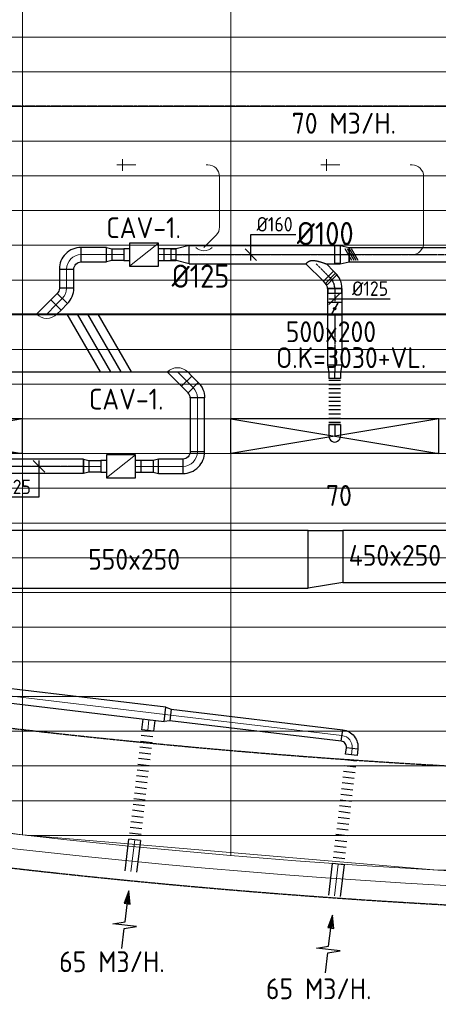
# Model space of a CAD drawing. Header units: millimetres. Extents: x -73785 to 23627, y 5976 to 52620.
# Tile 14 of 56: x -53512 to -49891, y 6687 to 15196. Entities that reach past the tile are written whole.
import ezdxf
from ezdxf.enums import TextEntityAlignment as Align

# ---------------------------------------------------------------- set-up
doc = ezdxf.new("R2010")
doc.units = ezdxf.units.MM
doc.linetypes.add('CENTER2', pattern=[28.575, 19.05, -3.175, 3.175, -3.175])
doc.linetypes.add('HIDDEN', pattern=[9.525, 6.35, -3.175])
for name, color, linetype in [('4plfd', 254, 'Continuous'), ('BALKEN', 7, 'Continuous'), ('WL570---_RETOUR', 100, 'Continuous'), ('WL570---_TOEVOER', 200, 'Continuous'), ('WL570---_TOEVOER_HL', 1, 'Continuous'), ('WL570---_TOEVOER_RST', 200, 'Continuous'), ('WL570---_TOEVOER_RST_HL', 1, 'Continuous'), ('WM570---_RETOUR', 2, 'Continuous'), ('WM570---_TOEVOER', 2, 'Continuous'), ('WM570---_TOEVOER_PR', 2, 'Continuous'), ('WM570---_TOEVOER_RST_PR', 1, 'Continuous')]:
    doc.layers.add(name, color=color, linetype=linetype)
for name, color, linetype, lineweight in [('WL570---_BESTAAND-HARTLIJN', 161, 'Continuous', 0), ('WL570---_BESTAAND-TOEVOER', 180, 'Continuous', 0), ('WL570---_DEMONTEREN', 10, 'Continuous', 0)]:
    doc.layers.add(name, color=color, linetype=linetype, lineweight=lineweight)
doc.layers.get('WL570---_DEMONTEREN').off()
doc.styles.add('BURO-018', font='ISO96.shx', dxfattribs={"height": 1.8})
doc.styles.add('BURO-025', font='ISO96.shx', dxfattribs={"height": 2.5})
doc.styles.add('MAATVOERING', font='ISO')

# ---------------------------------------------------------------- blocks, each defined once
blk = doc.blocks.new('Groep-43')
at = {"color": 8, "linetype": 'Continuous', "lineweight": 13}
for p, q in [((-22154.912, 13899.14), (-65620, 13899.14)), ((-22154.912, 13599.14), (-65620, 13599.14)), ((-65620, 13299.14), (-22154.912, 13299.14)), ((-65620, 12999.14), (-22154.912, 12999.14)), ((-65620, 12699.14), (-22154.912, 12699.14)), ((-65620, 12399.14), (-22154.912, 12399.14)), ((-65620, 12099.14), (-22154.912, 12099.14))]:
    blk.add_line(p, q, dxfattribs=at)
blk = doc.blocks.new('Groep-50')
at = {"color": 8, "linetype": 'Continuous', "lineweight": 13}
for p, q in [((-54854.9, 19149.1), (-54854.9, 7003.9)), ((-53054.9, 18999.1), (-53054.9, 6825.7)), ((-65620, 11799.1), (-22392.8, 11799.1)), ((-65620, 11499.1), (-23121.3, 11499.1)), ((-65620, 11199.1), (-23841, 11199.1)), ((-65620, 10899.1), (-24597.7, 10899.1)), ((-65620, 10599.1), (-25389.2, 10599.1)), ((-65620, 10299.1), (-26229.6, 10299.1)), ((-65620, 9999.1), (-27084.9, 9999.1)), ((-65620, 9699.1), (-28071.2, 9699.1)), ((-65620, 9399.1), (-28992, 9399.1)), ((-65366, 9099.1), (-29943.5, 9099.1)), ((-64290.1, 8799.1), (-31019.4, 8799.1)), ((-63133.8, 8499.1), (-32175.7, 8499.1)), ((-61877.5, 8199.1), (-33432, 8199.1)), ((-60492, 7899.1), (-34817.5, 7899.1)), ((-58929.6, 7599.1), (-36379.9, 7599.1)), ((-54854.9, 7003.9), (-58454.9, 7514.1)), ((-57102.8, 7299.1), (-38206.7, 7299.1)), ((-51263.2, 6699.1), (-54854.9, 7003.9)), ((-54812.5, 6999.1), (-40496.9, 6999.1)), ((-51263.2, 6699.1), (-44046.2, 6699.1))]:
    blk.add_line(p, q, dxfattribs=at)
at = {"color": 8, "linetype": 'Continuous', "lineweight": 13, "flags": 128}
for points in [[(-65620, 12924.8), (-65620, 9039.9, 0.175808), (-22004.9, 11828), (-22004.9, 19149)], [(-65620, 11902.1), (-65620, 9172.9, 0.07132), (-47654.9, 6597.2, 0.07132)]]:
    blk.add_lwpolyline(points, format="xyb", dxfattribs=at)
at = {"color": 8}
blk.add_blockref('Groep-43', (0, 0), dxfattribs=at)
blk = doc.blocks.new('Block plafond 2e verd')
at = {"layer": '4plfd'}
blk.add_blockref('Groep-50', (73180, -19000), dxfattribs=at)
blk = doc.blocks.new('KARH')
for p, q in [((1, 0.5), (0, 0.5)), ((0, -0.5), (1, -0.5))]:
    blk.add_line(p, q)
at = {"invisible_edges": 15}
blk.add_3dface([(0, 0.5), (0, -0.5), (1, -0.5), (1, 0.5)], dxfattribs=at)
blk = doc.blocks.new('KARO')
for p, q in [((1, 0.5), (0, 0.5)), ((0, -0.5), (1, -0.5))]:
    blk.add_line(p, q)
at = {"invisible_edges": 15}
blk.add_3dface([(0, 0.5), (0, -0.5), (1, -0.5), (1, 0.5)], dxfattribs=at)
at = {"layer": 'WL570---_BESTAAND-HARTLIJN'}
blk.add_line((0, 0), (1, 0), dxfattribs=at)
blk = doc.blocks.new('VBX1001000010025000')
blk.add_lwpolyline([(50, -100), (300, -100), (300, 100), (50, 100)], close=True)
for points in [[(50, 50), (0, 50), (0, -50), (50, -50)], [(300, -50), (350, -50), (350, 50), (300, 50)]]:
    blk.add_lwpolyline(points)
at = {"layer": 'WL570---_BESTAAND-HARTLIJN'}
blk.add_line((300, 0), (350, 0), dxfattribs=at)
at = {"layer": 'WL570---_BESTAAND-TOEVOER'}
blk.add_line((50, -100), (300, 100), dxfattribs=at)
blk = doc.blocks.new('OSV1251000460G')
blk.add_lwpolyline([(0, -62.5), (46.7, -50), (46.7, 50), (0, 62.5)], close=True)
at = {"layer": 'WL570---_BESTAAND-HARTLIJN'}
blk.add_line((0, 0), (46.7, 0), dxfattribs=at)
blk = doc.blocks.new('OBO10000045H')
blk.add_lwpolyline([(50, -41.4, 0.198912), (6.1, 64.6), (-64.6, -6.1, -0.198912), (-50, -41.4)], format="xyb", close=True)
at = {"invisible_edges": 15}
for points in [[(-61.7, -9.3), (14.9, 55), (6.1, 64.6), (-64.6, -6.1)], [(-59, -12.7), (22.9, 44.6), (14.9, 55), (-61.7, -9.3)], [(-56.7, -16.4), (29.9, 33.6), (22.9, 44.6), (-59, -12.7)], [(-54.7, -20.3), (35.9, 22), (29.9, 33.6), (-56.7, -16.4)], [(-53, -24.3), (41, 9.9), (35.9, 22), (-54.7, -20.3)], [(-51.7, -28.5), (44.9, -2.6), (41, 9.9), (-53, -24.3)], [(-50.8, -32.7), (47.7, -15.4), (44.9, -2.6), (-51.7, -28.5)], [(-50.2, -37.1), (49.4, -28.3), (47.7, -15.4), (-50.8, -32.7)], [(-50, -41.4), (50, -41.4), (49.4, -28.3), (-50.2, -37.1)]]:
    blk.add_3dface(points, dxfattribs=at)
at = {"layer": 'WL570---_BESTAAND-HARTLIJN'}
blk.add_arc((-100, -41.4), 100, 0, 45, dxfattribs=at)
blk = doc.blocks.new('OZA1250100045L')
blk.add_lwpolyline([(-70.7, 0), (-106.1, 35.4), (-35.4, 106.1), (70.7, 0)])
at = {"layer": 'WL570---_BESTAAND-HARTLIJN'}
blk.add_line((0, 0), (-70.7, 70.7), dxfattribs=at)
at = {"layer": 'WL570---_BESTAAND-TOEVOER'}
blk.add_arc((0, 70.7), 100, 225, 315, dxfattribs=at)
blk = doc.blocks.new('OBO10000090H')
blk.add_lwpolyline([(50, -100, 0.414214), (-100, 50), (-100, -50, -0.414214), (-50, -100)], format="xyb", close=True)
at = {"invisible_edges": 15}
for points in [[(-91.3, -50.8), (-74, 47.7), (-100, 50), (-100, -50)], [(-82.9, -53), (-48.7, 41), (-74, 47.7), (-91.3, -50.8)], [(-75, -56.7), (-25, 29.9), (-48.7, 41), (-82.9, -53)], [(-67.9, -61.7), (-3.6, 14.9), (-25, 29.9), (-75, -56.7)], [(-61.7, -67.9), (14.9, -3.6), (-3.6, 14.9), (-67.9, -61.7)], [(-56.7, -75), (29.9, -25), (14.9, -3.6), (-61.7, -67.9)], [(-53, -82.9), (41, -48.7), (29.9, -25), (-56.7, -75)], [(-50.8, -91.3), (47.7, -74), (41, -48.7), (-53, -82.9)], [(-50, -100), (50, -100), (47.7, -74), (-50.8, -91.3)]]:
    blk.add_3dface(points, dxfattribs=at)
at = {"layer": 'WL570---_BESTAAND-HARTLIJN'}
blk.add_arc((-100, -100), 100, 0, 90, dxfattribs=at)
blk = doc.blocks.new('OBO10000090ZE')
blk.add_lwpolyline([(-50, 0), (50, 0), (50, 100, 1), (-50, 100)], format="xyb", close=True)
at = {"layer": 'WL570---_BESTAAND-HARTLIJN'}
for points in [[(-50, 100), (50, 100)], [(0, 0), (0, 150)]]:
    blk.add_lwpolyline(points, dxfattribs=at)
blk = doc.blocks.new('OBO10000090L')
blk.add_lwpolyline([(50, 0, 0.414214), (-100, 150), (-100, 50, -0.414214), (-50, 0)], format="xyb", close=True)
at = {"invisible_edges": 15}
for points in [[(-91.3, 49.2), (-74, 147.7), (-100, 150), (-100, 50)], [(-82.9, 47), (-48.7, 141), (-74, 147.7), (-91.3, 49.2)], [(-75, 43.3), (-25, 129.9), (-48.7, 141), (-82.9, 47)], [(-67.9, 38.3), (-3.6, 114.9), (-25, 129.9), (-75, 43.3)], [(-61.7, 32.1), (14.9, 96.4), (-3.6, 114.9), (-67.9, 38.3)], [(-56.7, 25), (29.9, 75), (14.9, 96.4), (-61.7, 32.1)], [(-53, 17.1), (41, 51.3), (29.9, 75), (-56.7, 25)], [(-50.8, 8.7), (47.7, 26), (41, 51.3), (-53, 17.1)], [(-50, 0), (50, 0), (47.7, 26), (-50.8, 8.7)]]:
    blk.add_3dface(points, dxfattribs=at)
at = {"layer": 'WL570---_BESTAAND-HARTLIJN'}
blk.add_arc((-100, 0), 100, 0, 90, dxfattribs=at)
blk = doc.blocks.new('OZA5000125045R')
blk.add_lwpolyline([(88.4, 0), (123.7, 35.4), (35.4, 123.7), (-88.4, 0)])
at = {"layer": 'WL570---_BESTAAND-HARTLIJN'}
blk.add_line((0, 0), (79.5, 79.5), dxfattribs=at)
at = {"layer": 'WL570---_BESTAAND-TOEVOER'}
blk.add_arc((0, 88.4), 125, 225, 315, dxfattribs=at)
blk = doc.blocks.new('OBO12500045H')
blk.add_lwpolyline([(62.5, -51.8, 0.198912), (7.6, 80.8), (-80.8, -7.6, -0.198912), (-62.5, -51.8)], format="xyb", close=True)
at = {"invisible_edges": 15}
for points in [[(-77.1, -11.6), (18.6, 68.7), (7.6, 80.8), (-80.8, -7.6)], [(-73.8, -15.9), (28.6, 55.8), (18.6, 68.7), (-77.1, -11.6)], [(-70.9, -20.5), (37.4, 42), (28.6, 55.8), (-73.8, -15.9)], [(-68.4, -25.4), (44.9, 27.5), (37.4, 42), (-70.9, -20.5)], [(-66.3, -30.4), (51.2, 12.4), (44.9, 27.5), (-68.4, -25.4)], [(-64.6, -35.6), (56.1, -3.2), (51.2, 12.4), (-66.3, -30.4)], [(-63.4, -40.9), (59.7, -19.2), (56.1, -3.2), (-64.6, -35.6)], [(-62.7, -46.3), (61.8, -35.4), (59.7, -19.2), (-63.4, -40.9)], [(-62.5, -51.8), (62.5, -51.8), (61.8, -35.4), (-62.7, -46.3)]]:
    blk.add_3dface(points, dxfattribs=at)
at = {"layer": 'WL570---_BESTAAND-HARTLIJN'}
blk.add_arc((-125, -51.8), 125, 0, 45, dxfattribs=at)
blk = doc.blocks.new('OBO12500090H')
blk.add_lwpolyline([(62.5, -125, 0.414214), (-125, 62.5), (-125, -62.5, -0.414214), (-62.5, -125)], format="xyb", close=True)
at = {"invisible_edges": 15}
for points in [[(-114.1, -63.4), (-92.4, 59.7), (-125, 62.5), (-125, -62.5)], [(-103.6, -66.3), (-60.9, 51.2), (-92.4, 59.7), (-114.1, -63.4)], [(-93.8, -70.9), (-31.2, 37.4), (-60.9, 51.2), (-103.6, -66.3)], [(-84.8, -77.1), (-4.5, 18.6), (-31.2, 37.4), (-93.8, -70.9)], [(-77.1, -84.8), (18.6, -4.5), (-4.5, 18.6), (-84.8, -77.1)], [(-70.9, -93.8), (37.4, -31.2), (18.6, -4.5), (-77.1, -84.8)], [(-66.3, -103.6), (51.2, -60.9), (37.4, -31.2), (-70.9, -93.8)], [(-63.4, -114.1), (59.7, -92.4), (51.2, -60.9), (-66.3, -103.6)], [(-62.5, -125), (62.5, -125), (59.7, -92.4), (-63.4, -114.1)]]:
    blk.add_3dface(points, dxfattribs=at)
at = {"layer": 'WL570---_BESTAAND-HARTLIJN'}
blk.add_arc((-125, -125), 125, 0, 90, dxfattribs=at)
blk = doc.blocks.new('AFZPIJL')
for points in [[(0, -10), (0, -6.52), (-2.06, -5.97), (2.06, -5.97), (0, -5.41), (0, 0)], [(-0.26, -2.22), (0, 0)], [(0.26, -2.22), (0, 0)]]:
    blk.add_lwpolyline(points)
blk.add_lwpolyline([(0.52, -2.22), (-0.52, -2.22), (0, 0)], close=True)
blk = doc.blocks.new('FLLINE100')
blk.add_line((0, -50), (0, 50))
blk = doc.blocks.new('OEX10000100000')
at = {"rotation": 90}
for p in [(0, -50), (0, -100), (0, -150), (0, -200), (0, -250), (0, -300), (0, -350), (0, -400), (0, -450), (0, -500), (0, -550), (0, -600), (0, -650), (0, -700), (0, -750), (0, -800), (0, -850), (0, -900), (0, -950), (0, -1000)]:
    blk.add_blockref('FLLINE100', p, dxfattribs=at)
blk = doc.blocks.new('VV150025045025003000RG')
blk.add_lwpolyline([(0, 250), (300, 250), (300, -200), (0, -250)], close=True)
at = {"invisible_edges": 15}
blk.add_3dface([(0, 250), (300, 250), (300, -200), (0, -250)], dxfattribs=at)
blk = doc.blocks.new('UISO')
at = {"layer": 'WL570---_TOEVOER'}
for p, q in [((0, 0.36), (1, 0.937)), ((0, 0.18), (1, 0.757)), ((0, 0), (1, 0.577)), ((0, -0.18), (1, 0.397))]:
    blk.add_line(p, q, dxfattribs=at)
blk = doc.blocks.new('*U315')
at = {"color": 0, "ltscale": 10}
for p, q in [((900, 150, -2700), (-900, 150, -2700)), ((-900, -150, -2700), (-900, 150, -2700)), ((900, -150, -2700), (900, 150, -2700)), ((900, -150, -2700), (-900, -150, -2700))]:
    blk.add_line(p, q, dxfattribs=at)
at = {"layer": 'WL570---_TOEVOER_RST_HL', "linetype": 'CENTER2'}
blk.add_circle((0, 0, -2700), 0.075, dxfattribs=at)
at = {"layer": 'WL570---_TOEVOER_RST', "color": 1, "style": 'BURO-018'}
for tag in ['MC', 'Q']:
    blk.add_attdef(tag, text='', height=180, dxfattribs=at).set_placement((0, 0), align=Align.MIDDLE)
at = {"layer": 'WM570---_TOEVOER_RST_PR', "color": 1, "style": 'BURO-018'}
blk.add_attdef('POSNR', text='', height=180, dxfattribs=at).set_placement((0, 0), align=Align.MIDDLE)
blk = doc.blocks.new('*U316')
at = {"color": 0, "ltscale": 10}
for p, q in [((-100, 47.5, -2700), (-100.7, 47.5, -2700)), ((-100, 50, -2700), (-86.8, 50, -2700)), ((-100, -50, -2700), (-100, 50, -2700)), ((-100, -47.5, -2700), (-100, 47.5, -2700)), ((-86.8, 50, -2700), (-61.4, 50, -2700)), ((-61.4, 50, -2700), (-38.6, 50, -2700)), ((-38.6, 50, -2700), (-20, 50, -2700)), ((-20, 50, -2700), (-6.8, 50, -2700)), ((-6.8, 50, -2700), (0, 50, -2700)), ((-100, -47.5, -2700), (-100.7, -47.5, -2700)), ((-100, -50, -2700), (-86.8, -50, -2700)), ((-86.8, -50, -2700), (-61.4, -50, -2700)), ((-61.4, -50, -2700), (-38.6, -50, -2700)), ((-38.6, -50, -2700), (-20, -50, -2700)), ((-20, -50, -2700), (-6.8, -50, -2700)), ((-6.8, -50, -2700), (0, -50, -2700))]:
    blk.add_line(p, q, dxfattribs=at)
blk.add_arc((0, 0, -2700), 50, 270, 90, dxfattribs=at)
at = {"layer": 'WL570---_TOEVOER_HL', "linetype": 'CENTER2'}
blk.add_line((-100, 0, -2700), (0, 0, -2700), dxfattribs=at)
at = {"layer": 'WM570---_TOEVOER_PR', "color": 1, "style": 'BURO-018'}
blk.add_attdef('POSNR', text='', height=180, dxfattribs=at).set_placement((0, 0), align=Align.MIDDLE)
blk = doc.blocks.new('*U318')
at = {"color": 0, "ltscale": 10, "transparency": 33554687}
for p, q in [((900, 150, -2700), (-900, 150, -2700)), ((-900, -150, -2700), (-900, 150, -2700)), ((900, -150, -2700), (900, 150, -2700)), ((900, -150, -2700), (-900, -150, -2700))]:
    blk.add_line(p, q, dxfattribs=at)
at = {"layer": 'WL570---_TOEVOER_RST_HL', "linetype": 'CENTER2', "transparency": 33554687}
blk.add_circle((0, 0, -2700), 0.075, dxfattribs=at)
at = {"layer": 'WL570---_TOEVOER_RST', "color": 1, "transparency": 33554687, "style": 'BURO-018'}
for tag in ['MC', 'Q']:
    blk.add_attdef(tag, text='', height=180, dxfattribs=at).set_placement((0, 0), align=Align.MIDDLE)
at = {"layer": 'WM570---_TOEVOER_RST_PR', "color": 1, "transparency": 33554687, "style": 'BURO-018'}
blk.add_attdef('POSNR', text='', height=180, dxfattribs=at).set_placement((0, 0), align=Align.MIDDLE)
blk = doc.blocks.new('*U581')
at = {"color": 0, "ltscale": 10}
for p, q in [((0, 50, -2700), (0, -50, -2700)), ((18.2, 50, -2700), (18.2, -50, -2700)), ((54.5, 50, -2700), (54.5, -50, -2700)), ((90.8, 50, -2700), (90.8, -50, -2700)), ((127.1, 50, -2700), (127.1, -50, -2700)), ((163.4, 50, -2700), (163.4, -50, -2700)), ((199.7, 50, -2700), (199.7, -50, -2700)), ((236.1, 50, -2700), (236.1, -50, -2700)), ((272.4, 50, -2700), (272.4, -50, -2700)), ((308.7, 50, -2700), (308.7, -50, -2700)), ((345, 50, -2700), (345, -50, -2700)), ((381.3, 50, -2700), (381.3, -50, -2700)), ((399.5, 50, -2700), (399.5, -50, -2700))]:
    blk.add_line(p, q, dxfattribs=at)
at = {"layer": 'WM570---_TOEVOER_PR', "color": 2, "style": 'BURO-025'}
blk.add_attdef('POSNR', text='', height=125, dxfattribs=at).set_placement((0, 0), align=Align.MIDDLE)
blk = doc.blocks.new('*U598')
at = {"color": 0, "ltscale": 10}
for p, q in [((0, 62.5, -2700), (1072.4, 62.5, -2700)), ((0, -62.5, -2700), (0, 62.5, -2700)), ((1072.4, 62.5, -2700), (1072.4, -62.5, -2700)), ((0, -62.5, -2700), (1072.4, -62.5, -2700))]:
    blk.add_line(p, q, dxfattribs=at)
at = {"layer": 'WL570---_TOEVOER_HL', "linetype": 'CENTER2'}
blk.add_line((0, 0, -2700), (1072.4, 0, -2700), dxfattribs=at)
at = {"layer": 'WM570---_TOEVOER_PR', "color": 2, "style": 'BURO-025'}
blk.add_attdef('POSNR', text='', height=125, dxfattribs=at).set_placement((0, 0), align=Align.MIDDLE)
blk = doc.blocks.new('*U688')
at = {"layer": 'WM570---_TOEVOER', "color": 0, "ltscale": 10}
for p, q in [((50, -50), (-50, 50)), ((0, 50), (0, -265.2)), ((0, -265.2), (-380.4, -265.2))]:
    blk.add_line(p, q, dxfattribs=at)
at = {"layer": 'WM570---_TOEVOER', "color": 0, "style": 'BURO-025'}
blk.add_text('%%c125', height=125, dxfattribs=at).set_placement((-380.4, -240.2))
blk = doc.blocks.new('*U752')
at = {"color": 0, "ltscale": 10}
for p, q in [((0, 62.5, -2700), (64.18, 50, -2700)), ((0, 62.5, -2700), (0, -62.5, -2700)), ((64.18, 50, -2700), (114.18, 50, -2700)), ((114.18, 50, -2700), (114.18, -50, -2700)), ((0, -62.5, -2700), (64.18, -50, -2700)), ((64.18, -50, -2700), (114.18, -50, -2700))]:
    blk.add_line(p, q, dxfattribs=at)
at = {"layer": 'WL570---_TOEVOER_HL', "linetype": 'CENTER2'}
for p in [(0, 0, -2700), (114.18, 0, -2700)]:
    blk.add_line(p, (64.18, 0, -2700), dxfattribs=at)
blk.add_circle((0, 0, -2700), 0.075, dxfattribs=at)
at = {"layer": 'WM570---_TOEVOER_PR', "color": 2, "style": 'BURO-025'}
blk.add_attdef('POSNR', text='', height=125, dxfattribs=at).set_placement((0, 0), align=Align.MIDDLE)
blk = doc.blocks.new('*U753')
at = {"color": 0, "ltscale": 10}
for p, q in [((0, 47.5, -2700), (-42.6, 47.5, -2700)), ((-42.6, -47.5, -2700), (-42.6, 47.5, -2700)), ((-42.6, -47.5, -2700), (-42.6, 47.5, -2700)), ((113.1, 80, -2700), (0, 50, -2700)), ((0, -50, -2700), (0, 50, -2700)), ((113.1, -80, -2700), (113.1, 80, -2700)), ((0, -47.5, -2700), (-42.6, -47.5, -2700)), ((113.1, -80, -2700), (0, -50, -2700))]:
    blk.add_line(p, q, dxfattribs=at)
at = {"layer": 'WL570---_TOEVOER_HL', "linetype": 'CENTER2'}
blk.add_line((0, 0, -2700), (113.1, 0, -2700), dxfattribs=at)
for centre in [(0, 0, -2700), (113.1, 0, -2700)]:
    blk.add_circle(centre, 0.075, dxfattribs=at)
at = {"layer": 'WM570---_TOEVOER_PR', "color": 2, "style": 'BURO-025'}
blk.add_attdef('POSNR', text='', height=125, dxfattribs=at).set_placement((0, 0), align=Align.MIDDLE)
blk = doc.blocks.new('*U754')
at = {"color": 0, "ltscale": 10}
for p, q in [((-51.8, -62.5, -2700), (-51.8, 62.5, -2700)), ((80.8, 7.6, -2700), (-7.6, -80.8, -2700)), ((78.6, 5.4, -2700), (-5.4, -78.6, -2700)), ((78.6, 5.4, -2700), (109.9, -26, -2700)), ((-5.4, -78.6, -2700), (26, -109.9, -2700)), ((109.9, -26, -2700), (26, -109.9, -2700))]:
    blk.add_line(p, q, dxfattribs=at)
for radius in [187.6, 62.6]:
    blk.add_arc((-51.8, -125.1, -2700), radius, 45, 90, dxfattribs=at)
at = {"layer": 'WL570---_TOEVOER_HL', "linetype": 'CENTER2'}
blk.add_arc((-51.8, -125.1, -2700), 125.1, 45, 90, dxfattribs=at)
at = {"layer": 'WM570---_TOEVOER_PR', "color": 2, "style": 'BURO-025'}
blk.add_attdef('POSNR', text='', height=125, dxfattribs=at).set_placement((0, 0), align=Align.MIDDLE)
blk = doc.blocks.new('*U755')
at = {"color": 0, "ltscale": 10}
for p, q in [((0, 62.5, -2700), (24.7, 62.5, -2700)), ((0, -62.5, -2700), (0, 62.5, -2700)), ((24.7, 62.5, -2700), (24.7, -62.5, -2700)), ((0, -62.5, -2700), (24.7, -62.5, -2700))]:
    blk.add_line(p, q, dxfattribs=at)
at = {"layer": 'WL570---_TOEVOER_HL', "linetype": 'CENTER2'}
blk.add_line((0, 0, -2700), (24.7, 0, -2700), dxfattribs=at)
at = {"layer": 'WM570---_TOEVOER_PR', "color": 2, "style": 'BURO-025'}
blk.add_attdef('POSNR', text='', height=125, dxfattribs=at).set_placement((0, 0), align=Align.MIDDLE)
blk = doc.blocks.new('*U756')
at = {"color": 0, "ltscale": 10}
for p, q in [((0, 76, -2700), (-46.7, 76, -2700)), ((-46.7, -76, -2700), (-46.7, 76, -2700)), ((-46.7, -76, -2700), (-46.7, 76, -2700)), ((0, 80, -2700), (78.2, 62.5, -2700)), ((0, 80, -2700), (0, -80, -2700)), ((78.2, 62.5, -2700), (78.2, -62.5, -2700)), ((0, -76, -2700), (-46.7, -76, -2700)), ((0, -80, -2700), (78.2, -62.5, -2700))]:
    blk.add_line(p, q, dxfattribs=at)
at = {"layer": 'WL570---_TOEVOER_HL', "linetype": 'CENTER2'}
blk.add_line((0, 0, -2700), (78.2, 0, -2700), dxfattribs=at)
for centre in [(0, 0, -2700), (78.2, 0, -2700)]:
    blk.add_circle(centre, 0.075, dxfattribs=at)
at = {"layer": 'WM570---_TOEVOER_PR', "color": 2, "style": 'BURO-025'}
blk.add_attdef('POSNR', text='', height=125, dxfattribs=at).set_placement((0, 0), align=Align.MIDDLE)
blk = doc.blocks.new('*U757')
at = {"color": 0, "ltscale": 10}
for p, q in [((0, 62.5, -2700), (118.7, 62.5, -2700)), ((0, -62.5, -2700), (0, 62.5, -2700)), ((0, -62.5, -2700), (118.7, -62.5, -2700))]:
    blk.add_line(p, q, dxfattribs=at)
at = {"layer": 'WL570---_TOEVOER_HL', "linetype": 'CENTER2'}
blk.add_line((0, 0, -2700), (118.7, 0, -2700), dxfattribs=at)
at = {"layer": 'WM570---_TOEVOER_PR', "color": 2, "style": 'BURO-025'}
blk.add_attdef('POSNR', text='', height=125, dxfattribs=at).set_placement((0, 0), align=Align.MIDDLE)
blk = doc.blocks.new('*U758')
at = {"ltscale": 10}
for p, q in [((-56.5, 62.5, -2700), (56.5, 62.5, -2700)), ((-56.5, -62.5, -2700), (-56.5, 62.5, -2700)), ((-49.4, 27.3, -2700), (-48.4, 29.1, -2700)), ((48.4, -29.1, -2700), (-49.4, 27.3, -2700)), ((49.4, -27.3, -2700), (-48.4, 29.1, -2700)), ((56.5, 62.5, -2700), (56.5, -62.5, -2700)), ((-56.5, -62.5, -2700), (56.5, -62.5, -2700)), ((48.4, -29.1, -2700), (49.4, -27.3, -2700))]:
    blk.add_line(p, q, dxfattribs=at)
blk.add_circle((0, 0, -2700), 9.41, dxfattribs=at)
at = {"layer": 'WL570---_TOEVOER', "color": 2, "style": 'BURO-025'}
blk.add_attdef('I', text='', height=125, dxfattribs=at).set_placement((0, 0), align=Align.MIDDLE)
at = {"layer": 'WM570---_TOEVOER_PR', "color": 2, "style": 'BURO-025'}
blk.add_attdef('POSNR', text='', height=125, dxfattribs=at).set_placement((0, 0), align=Align.MIDDLE)
blk = doc.blocks.new('*U759')
at = {"color": 0, "ltscale": 10}
for p, q in [((0, 62.5, -2700), (431.8, 62.5, -2700)), ((431.8, 62.5, -2700), (431.8, -62.5, -2700)), ((0, -62.5, -2700), (431.8, -62.5, -2700))]:
    blk.add_line(p, q, dxfattribs=at)
at = {"layer": 'WL570---_TOEVOER_HL', "linetype": 'CENTER2'}
blk.add_line((0, 0, -2700), (431.8, 0, -2700), dxfattribs=at)
at = {"layer": 'WM570---_TOEVOER_PR', "color": 2, "style": 'BURO-025'}
blk.add_attdef('POSNR', text='', height=125, dxfattribs=at).set_placement((0, 0), align=Align.MIDDLE)
blk = doc.blocks.new('*U760')
at = {"color": 0, "ltscale": 10}
for p, q in [((0, 80, -2700), (1306, 80, -2700)), ((0, -80, -2700), (0, 80, -2700)), ((1306, 80, -2700), (1306, -80, -2700)), ((0, -80, -2700), (1010.3, -80, -2700)), ((1187.1, -80, -2700), (1306, -80, -2700))]:
    blk.add_line(p, q, dxfattribs=at)
at = {"layer": 'WL570---_TOEVOER_HL', "linetype": 'CENTER2'}
blk.add_line((0, 0, -2700), (1306, 0, -2700), dxfattribs=at)
at = {"layer": 'WM570---_TOEVOER_PR', "color": 2, "style": 'BURO-025'}
blk.add_attdef('POSNR', text='', height=125, dxfattribs=at).set_placement((0, 0), align=Align.MIDDLE)
blk = doc.blocks.new('*U761')
at = {"color": 0, "ltscale": 10}
for p, q in [((81.7, 165.7, -2700), (95.6, 179.6, -2700)), ((95.6, 179.6, -2700), (179.6, 95.6, -2700)), ((0, 88.4, -2700), (62.1, 150.4, -2700)), ((62.1, 150.4, -2700), (150.4, 62.1, -2700)), ((165.7, 81.7, -2700), (179.6, 95.6, -2700)), ((0, -88.4, -2700), (150.4, 62.1, -2700))]:
    blk.add_line(p, q, dxfattribs=at)
blk.add_spline([(-0.3, -88.2, -2700), (-1, -87.6, -2700), (-2.2, -86.6, -2700), (-3.9, -85.1, -2700), (-6, -83.3, -2700), (-8.4, -81, -2700), (-11.1, -78.2, -2700), (-14.1, -75, -2700), (-17.1, -71.2, -2700), (-20.1, -66.9, -2700), (-23, -61.9, -2700), (-25.5, -56.2, -2700), (-27.7, -49.8, -2700), (-29.2, -42.6, -2700), (-30, -34.4, -2700), (-30, -25.5, -2700), (-29.2, -15.8, -2700), (-27.7, -5.5, -2700), (-25.5, 5.1, -2700), (-23, 15.9, -2700), (-20.1, 26.6, -2700), (-17.1, 37, -2700), (-14.1, 46.8, -2700), (-11.1, 55.9, -2700), (-8.4, 64.1, -2700), (-6, 71.3, -2700), (-3.9, 77.3, -2700), (-2.2, 82.1, -2700), (-1, 85.6, -2700), (-0.3, 87.7, -2700), (0, 88.4, -2700)], degree=3, dxfattribs=at)
at = {"layer": 'WL570---_TOEVOER_HL', "linetype": 'CENTER2'}
blk.add_line((0, 0, -2700), (106.3, 106.3, -2700), dxfattribs=at)
at = {"layer": 'WM570---_TOEVOER_PR', "color": 2, "style": 'BURO-025'}
blk.add_attdef('POSNR', text='', height=125, dxfattribs=at).set_placement((0, 0), align=Align.MIDDLE)
blk = doc.blocks.new('*U777')
at = {"color": 0, "ltscale": 10}
for p, q in [((0, 62.5, -2700), (1739.6, 62.5, -2700)), ((0, -62.5, -2700), (0, 62.5, -2700)), ((0, -62.5, -2700), (1408.6, -62.5, -2700)), ((1585.3, -62.5, -2700), (1739.6, -62.5, -2700))]:
    blk.add_line(p, q, dxfattribs=at)
at = {"layer": 'WL570---_TOEVOER_HL', "linetype": 'CENTER2'}
blk.add_line((0, 0, -2700), (1739.6, 0, -2700), dxfattribs=at)
at = {"layer": 'WM570---_TOEVOER_PR', "color": 2, "style": 'BURO-025'}
blk.add_attdef('POSNR', text='', height=125, dxfattribs=at).set_placement((0, 0), align=Align.MIDDLE)
blk = doc.blocks.new('*U933')
at = {"layer": 'WM570---_TOEVOER', "color": 0, "ltscale": 10}
for p, q in [((0, 175), (389.3, 175)), ((0, -50), (0, 175)), ((50, -50), (-50, 50))]:
    blk.add_line(p, q, dxfattribs=at)
at = {"layer": 'WM570---_TOEVOER', "color": 0, "style": 'BURO-025'}
blk.add_text('%%c160', height=125, dxfattribs=at).set_placement((50, 200))
blk = doc.blocks.new('*U935')
at = {"layer": 'WM570---_TOEVOER', "color": 0, "ltscale": 10}
for p, q in [((-50, -50), (50, 50)), ((-50, 0), (480.4, 0))]:
    blk.add_line(p, q, dxfattribs=at)
at = {"layer": 'WM570---_TOEVOER', "color": 0, "style": 'BURO-025'}
blk.add_text('%%c125', height=125, dxfattribs=at).set_placement((150, 25))

msp = doc.modelspace()

# ---------------------------------------------------------------- linework, layer by layer
at = {"layer": 'BALKEN', "color": 2, "linetype": 'HIDDEN'}
msp.add_line((-70887.3, 14451.1), (-21687.3, 14451.1), dxfattribs=at)
for radius, start, end in [(63040.6, 247.031394, 292.968331), (64240.6, 246.320689, 293.67904)]:
    msp.add_arc((-46287.2, 71689.8), radius, start, end, dxfattribs=at)
at = {"layer": 'WL570---_TOEVOER'}
for p, q in [((-55287.2, 11746.3), (-53487.2, 11446.3)), ((-53487.2, 11746.3), (-55287.2, 11446.3)), ((-51687.2, 11746.3), (-49887.2, 11446.3)), ((-49887.2, 11746.3), (-51687.2, 11446.3))]:
    msp.add_line(p, q, dxfattribs=at)

# ---------------------------------------------------------------- block references
at = {"layer": 'WL570---_BESTAAND-TOEVOER', "xscale": 500, "yscale": 500, "zscale": 500, "rotation": 90}
msp.add_blockref('UISO', (-52633.8, 12151.8), dxfattribs=at)
at = {"layer": 'WL570---_DEMONTEREN', "xscale": -1}
for name, p, rotation in [('OBO10000090ZE', (-52522.8, 13941.2), 90), ('OBO10000090L', (-51883.5, 13941.2), 270), ('OBO10000090ZE', (-50758.2, 13941.2), 90), ('OBO10000090L', (-50118.8, 13941.2), 270), ('OBO10000045H', (-51783.5, 13362.7), 180), ('OSV1251000460G', (-51750.1, 13165.6), 180)]:
    msp.add_blockref(name, p, dxfattribs=dict(at, rotation=rotation))
at = {"layer": 'WL570---_DEMONTEREN'}
for name, p, xscale, yscale, zscale, rotation in [('KARO', (-52522.8, 13941.2), -16.03765465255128, 100, 100, 180), ('KARO', (-51899.7, 13941.2), -16.2227493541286, 100, 100, 180), ('KARO', (-50758.2, 13941.2), -16.03765465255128, 100, 100, 180), ('KARO', (-50135.1, 13941.2), -16.2227493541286, 100, 100, 180), ('KARO', (-51783.5, 13841.2), 436.5107952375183, 100, 100, 270), ('KARO', (-50018.8, 13841.2), 575.9570248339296, 100, 100, 270), ('KARO', (-51812.8, 13333.4), -48.98494323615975, 100, 100, 44.99999999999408), ('KARO', (-51750.3, 13165.6), 361.4467286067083, 125, 125, 180), ('KARO', (-50118.8, 13165.6), 1582.693260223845, 100, 100, 180), ('UISO', (-50602.1, 13115.6), 100, 100, 100, 90), ('KARO', (-52960.7, 11336.1), 1405.898562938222, 125, 125, 180)]:
    msp.add_blockref(name, p, dxfattribs=dict(at, xscale=xscale, yscale=yscale, zscale=zscale, rotation=rotation))
at = {"layer": 'WL570---_DEMONTEREN', "xscale": -1}
msp.add_blockref('OZA1250100045L', (-51918.1, 13228.1), dxfattribs=at)
at = {"layer": 'WL570---_DEMONTEREN'}
for name, p, rotation in [('OSV1251000460G', (-52112.7, 13165.6), 180), ('OBO10000090H', (-50018.8, 13165.6), 270)]:
    msp.add_blockref(name, p, dxfattribs=dict(at, rotation=rotation))
at = {"layer": 'WL570---_RETOUR'}
for name, p, xscale, yscale, zscale, rotation in [('KARH', (-51016.9, 10532.9), 3638.033471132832, 500, 250, 180), ('KARO', (-52254.5, 9192.4), 1540.570433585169, 125, 125, 173.1943336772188), ('KARO', (-50724.5, 9009.7), -1494.792856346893, 100, 100, 353.1932373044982), ('KARO', (-52404.9, 9052.6), -94.30230512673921, 100, 100, 263.1932373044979), ('KARO', (-50643.7, 8842.3), -56.55323533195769, 100, 100, 263.1932373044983), ('KARO', (-52517.6, 8108.6), -275.9456809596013, 100, 100, 83.19323730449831), ('KARO', (-50756.4, 7898.4), -275.9456809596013, 100, 100, 83.19323730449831), ('AFZPIJL', (-52569.1, 7666.9), -50.00000000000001, 50, 50, 353.1932373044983), ('AFZPIJL', (-50807.9, 7456.6), -50.00000000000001, 50, 50, 353.1932373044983)]:
    msp.add_blockref(name, p, dxfattribs=dict(at, xscale=xscale, yscale=yscale, zscale=zscale, rotation=rotation))
msp.add_blockref('VV150025045025003000RG', (-51016.9, 10532.9), dxfattribs=at)
at = {"layer": 'WL570---_RETOUR', "xscale": 3840.384117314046, "yscale": 450, "zscale": 250}
msp.add_blockref('KARH', (-50716.9, 10557.9), dxfattribs=at)
at = {"layer": 'WL570---_RETOUR', "xscale": -1}
for name, p, rotation in [('OSV1251000460G', (-52254.5, 9192.4), 173.194333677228), ('OEX10000100000', (-52523.4, 8059.6), 173.1932373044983), ('OBO10000090H', (-50625.2, 8997.8), 263.1932373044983), ('OEX10000100000', (-50762.3, 7849.4), 173.1932373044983)]:
    msp.add_blockref(name, p, dxfattribs=dict(at, rotation=rotation))
at = {"layer": 'WL570---_TOEVOER'}
for name, p, rotation in [('OBO12500090H', (-53106.6, 13165.6), 90), ('*U761', (-50947.6, 13085.6, 2700), 270), ('*U755', (-50823.9, 12961.9, 2700), 135), ('OBO12500045H', (-53106.6, 12823.3), 315), ('*U754', (-50787.2, 12925.2, 2700), 315), ('*U757', (-50787.2, 12873.4, 2700), 270), ('*U758', (-50787.2, 12698.2, 2700), 270), ('*U759', (-50787.2, 12641.8, 2700), 270), ('*U752', (-50787.2, 12210, 2700), 270), ('*U581', (-50787.2, 12095.8, 2700), 270), ('*U316', (-50787.2, 11596.3, 2700), 270), ('OBO12500090H', (-51975.2, 11336.1), 270), ('*U598', (-52960.7, 11336.1, 2700), 180), ('OSV1251000460G', (-52312, 11336.1), 180)]:
    msp.add_blockref(name, p, dxfattribs=dict(at, rotation=rotation))
for name, p, xscale, yscale, zscale in [('KARO', (-52981.6, 13165.6), 221.0569295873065, 125, 125), ('KARO', (-52611.3, 13165.6), -103.4122960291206, 100, 100), ('KARO', (-52262.8, 13165.6), 103.4122960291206, 100, 100), ('KARH', (-53737, 12401.8), 6306.359353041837, 500, 200), ('KARO', (-52810.6, 11336.1), -103.4122960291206, 100, 100), ('KARO', (-52462, 11336.1), 103.4122960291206, 100, 100)]:
    msp.add_blockref(name, p, dxfattribs=dict(at, xscale=xscale, yscale=yscale, zscale=zscale))
at = {"layer": 'WL570---_TOEVOER', "xscale": -1}
for name, p, rotation in [('OSV1251000460G', (-52761.4, 13165.6), 180), ('OZA5000125045R', (-52146.7, 12151.8), 180), ('OBO12500045H', (-51975.2, 11980.2), 225), ('OSV1251000460G', (-52960.7, 11336.1), 180)]:
    msp.add_blockref(name, p, dxfattribs=dict(at, rotation=rotation))
at = {"layer": 'WL570---_TOEVOER'}
for name, p in [('VBX1001000010025000', (-52612.1, 13165.6)), ('*U753', (-52159.4, 13165.6, 2700)), ('*U760', (-52046.3, 13165.6, 2700)), ('*U756', (-50740.2, 13165.6, 2700)), ('*U777', (-50662, 13165.6, 2700)), ('OZA5000125045R', (-53278.1, 12651.8)), ('VBX1001000010025000', (-52811.3, 11336.1))]:
    msp.add_blockref(name, p, dxfattribs=at)
at = {"layer": 'WL570---_TOEVOER', "yscale": 125, "zscale": 125}
for p, xscale, rotation in [((-53106.6, 12875.1), 165.4706986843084, 90), ((-53198.6, 12731.3), 78.31122020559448, 45), ((-52067.1, 12072.2), -78.31122020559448, 134.9999999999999), ((-51975.2, 11461.1), 467.3109484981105, 90), ((-52100.2, 11336.1), 211.8282223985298, 180)]:
    msp.add_blockref('KARO', p, dxfattribs=dict(at, xscale=xscale, rotation=rotation))
at = {"layer": 'WL570---_TOEVOER_RST'}
ref = msp.add_blockref('*U315', (-54387.2, 11596.3, 2700), dxfattribs=at)
ref.add_attrib('Q', '70', dxfattribs={"color": 1, "height": 180, "style": 'BURO-018'}).set_placement((-54350.8, 11913.8), align=Align.MIDDLE)
at = {"layer": 'WL570---_TOEVOER_RST', "transparency": 33554687}
ref = msp.add_blockref('*U318', (-50787.2, 11596.3, 2700), dxfattribs=at)
ref.add_attrib('Q', '70', dxfattribs={"color": 1, "transparency": 33554687, "height": 180, "style": 'BURO-018'}).set_placement((-50750.8, 11084.1), align=Align.MIDDLE)
at = {"layer": 'WM570---_RETOUR'}
msp.add_blockref('Block plafond 2e verd', (-71812.3, 20147.2), dxfattribs=at)
at = {"layer": 'WM570---_TOEVOER'}
for name, p in [('*U933', (-51512.9, 13165.6, 2700)), ('*U935', (-50787.2, 12784.7, 2700)), ('*U688', (-53345.9, 11336.1, 2700))]:
    msp.add_blockref(name, p, dxfattribs=at)

# ---------------------------------------------------------------- texts
at = {"layer": 'WM570---_RETOUR', "style": 'MAATVOERING'}
for s, p in [('450x250', (-50666.1, 10476.4)), ('550x250', (-52920.1, 10442.5)), ('65 M3/H.', (-53170.5, 6964.4)), ('65 M3/H.', (-51382.3, 6730.7))]:
    msp.add_text(s, height=180, dxfattribs=at).set_placement(p)
at = {"layer": 'WM570---_TOEVOER', "style": 'MAATVOERING'}
for s, height, p in [('70 M3/H.', 180, (-51159.5, 14211.4)), ('CAV-1.', 180, (-52763.2, 13308.4)), ('%%c100', 200, (-51115, 13247.8)), ('%%c125', 200, (-52197.6, 12879.7)), ('500x200', 180, (-51210.6, 12409.4)), ('O.K=3030+VL.', 180, (-51294.3, 12185.5)), ('CAV-1.', 180, (-52913.6, 11826.8))]:
    msp.add_text(s, height=height, dxfattribs=at).set_placement(p)

doc.saveas('drawing.dxf')
